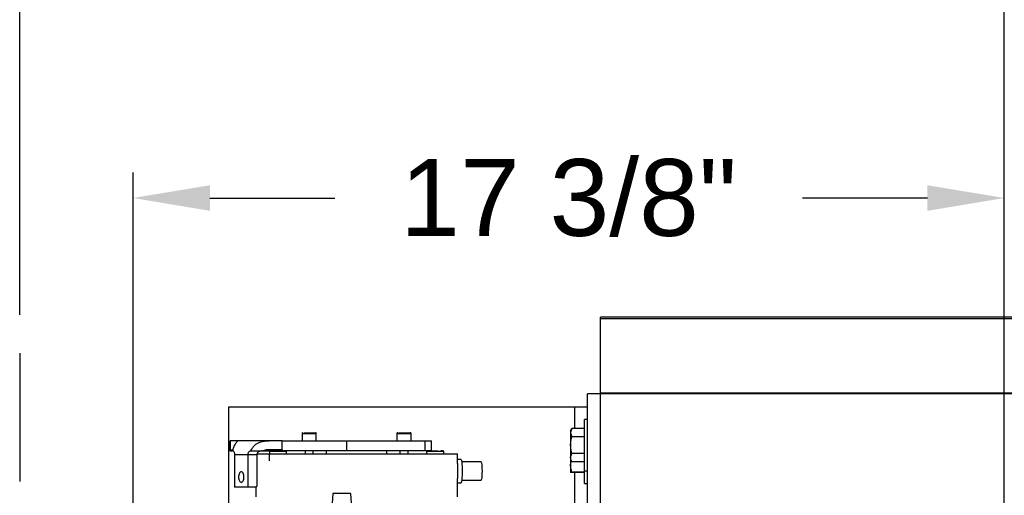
# Model space of a CAD drawing. Header units: inches. Extents: x 170 to 312, y 215 to 248.
# Tile 98 of 256: x 176.238 to 177.439, y 244.448 to 245.029. Entities that reach past the tile are written whole.
import ezdxf

# ---------------------------------------------------------------- set-up
doc = ezdxf.new("R2010")
doc.units = ezdxf.units.IN
doc.header["$LTSCALE"] = 0.25
doc.header["$MEASUREMENT"] = 0
doc.linetypes.add('PHANTOM2', pattern=[1.25, 0.625, -0.125, 0.125, -0.125, 0.125, -0.125])
for name, color, linetype in [('ANNOTATIONS', 1, 'Continuous'), ('HIDDEN', 6, 'PHANTOM2'), ('STANDARD MOTOR LH', 7, 'Continuous')]:
    doc.layers.add(name, color=color, linetype=linetype)
doc.styles.add('ARIAL', font='arial.ttf', dxfattribs={"height": 0.09375})
doc.dimstyles.new('STANDARD$0', dxfattribs={"dimtxt": 0.09375, "dimasz": 0.09375, "dimexe": 0.03125, "dimexo": 0.046875, "dimgap": 0.09, "dimtad": 0, "dimtih": 1, "dimtoh": 1, "dimdec": 4, "dimzin": 0, "dimdsep": 46, "dimtxsty": 'ARIAL', "dimcen": 0.09, "dimadec": 0, "dimazin": 0, "dimtfac": 1, "dimtdec": 4, "dimtofl": 0, "dimtmove": 0, "dimatfit": 1, "dimfxl": 1, "dimtolj": 1, "dimtzin": 0, "dimarcsym": 0})

# ---------------------------------------------------------------- blocks, each defined once
blk = doc.blocks.new('*D21')
at = {"layer": 'ANNOTATIONS', "color": 0, "lineweight": -2, "transparency": 16777216}
for p, q in [((176.2379, 244.6686), (176.2379, 245.2762)), ((177.4386, 243.2753), (177.4386, 245.2762)), ((176.3316, 245.2449), (176.6571, 245.2449)), ((177.3448, 245.2449), (177.0193, 245.2449))]:
    blk.add_line(p, q, dxfattribs=at)
at = {"layer": 'ANNOTATIONS', "color": 0, "transparency": 16777216}
for points in [[(176.3316, 245.2605), (176.3316, 245.2293), (176.2379, 245.2449)], [(177.3448, 245.2605), (177.3448, 245.2293), (177.4386, 245.2449)]]:
    blk.add_solid(points, dxfattribs=at)
at = {"layer": 'defpoints', "color": 0, "transparency": 16777216}
for p in [(176.2379, 245.2449), (176.2379, 244.6217), (177.4386, 243.2284)]:
    blk.add_point(p, dxfattribs=at)
at = {"layer": 'ANNOTATIONS', "color": 0, "transparency": 16777216, "insert": (176.8382, 245.2449), "char_height": 0.09375, "attachment_point": 5, "style": 'ARIAL'}
blk.add_mtext('\\A1;20"', dxfattribs=at)
blk = doc.blocks.new('*D22')
at = {"layer": 'ANNOTATIONS', "color": 0, "lineweight": -2, "transparency": 16777216}
for p, q in [((176.3761, 244.2733), (176.3761, 244.8425)), ((177.4386, 243.2753), (177.4386, 244.8425)), ((176.4698, 244.8112), (176.6222, 244.8112)), ((177.3448, 244.8112), (177.1924, 244.8112))]:
    blk.add_line(p, q, dxfattribs=at)
at = {"layer": 'ANNOTATIONS', "color": 0, "transparency": 16777216}
for points in [[(176.4698, 244.8268), (176.4698, 244.7956), (176.3761, 244.8112)], [(177.3448, 244.8268), (177.3448, 244.7956), (177.4386, 244.8112)]]:
    blk.add_solid(points, dxfattribs=at)
at = {"layer": 'defpoints', "color": 0, "transparency": 16777216}
for p in [(177.4386, 244.8112), (176.3761, 244.2264), (177.4386, 243.2284)]:
    blk.add_point(p, dxfattribs=at)
at = {"layer": 'ANNOTATIONS', "color": 0, "transparency": 16777216, "insert": (176.9073, 244.8112), "char_height": 0.09375, "attachment_point": 5, "style": 'ARIAL'}
blk.add_mtext('\\A1;17 3/8"', dxfattribs=at)

msp = doc.modelspace()

# ---------------------------------------------------------------- linework, layer by layer
at = {"layer": 'HIDDEN'}
msp.add_line((176.23789, 244.62168), (176.23789, 243.59099), dxfattribs=at)
at = {"layer": 'STANDARD MOTOR LH'}
for p, q in [((182.95382, 244.66592), (176.94601, 244.66592)), ((176.94601, 243.38467), (176.94601, 244.66592)), ((176.94601, 244.66433), (182.95382, 244.66433)), ((182.95382, 244.57217), (176.93039, 244.57217)), ((176.93039, 243.79092), (176.93039, 244.57217)), ((176.94601, 244.57365), (182.95382, 244.57365)), ((176.49289, 244.35562), (176.49289, 244.55655)), ((176.49289, 244.55655), (176.93039, 244.55655)), ((176.91476, 244.52995), (176.91476, 244.55655)), ((176.93039, 244.54092), (176.92645, 244.54092)), ((176.92645, 244.4628), (176.92645, 244.54092)), ((176.58227, 244.52382), (176.58227, 244.51496)), ((176.58227, 244.52382), (176.59949, 244.52382)), ((176.59949, 244.51496), (176.59949, 244.52382)), ((176.69792, 244.52382), (176.69792, 244.51496)), ((176.69792, 244.52382), (176.71514, 244.52382)), ((176.71514, 244.51496), (176.71514, 244.52382)), ((176.9097, 244.52724), (176.91127, 244.52995)), ((176.9097, 244.52724), (176.9097, 244.47649)), ((176.92645, 244.52995), (176.91127, 244.52995)), ((176.49369, 244.51498), (176.49369, 244.50266)), ((176.4945, 244.51496), (176.4945, 244.50389)), ((176.54206, 244.51496), (176.5039, 244.51496)), ((176.55785, 244.50389), (176.55785, 244.51496)), ((176.55785, 244.51496), (176.73203, 244.51496)), ((176.63689, 244.50266), (176.63689, 244.51496)), ((176.73203, 244.51496), (176.73203, 244.50266)), ((176.74003, 244.50266), (176.74003, 244.51498)), ((176.92645, 244.51981), (176.91127, 244.51981)), ((176.49431, 244.50266), (176.49701, 244.50266)), ((176.4945, 244.50389), (176.49813, 244.50389)), ((176.49792, 244.50266), (176.49744, 244.50266)), ((176.52702, 244.49774), (176.49976, 244.49774)), ((176.49976, 244.49774), (176.49976, 244.45837)), ((176.51637, 244.45837), (176.51637, 244.49774)), ((176.51992, 244.50266), (176.51945, 244.50266)), ((176.52695, 244.49897), (176.77174, 244.49897)), ((176.52702, 244.49774), (176.52702, 244.4596)), ((176.53474, 244.50266), (176.54023, 244.50266)), ((176.54023, 244.50265), (176.54083, 244.50266)), ((176.55785, 244.50389), (176.54025, 244.50389)), ((176.54216, 244.49897), (176.54216, 244.49036)), ((176.54235, 244.50192), (176.54235, 244.49897)), ((176.56327, 244.50192), (176.54235, 244.50192)), ((176.74003, 244.50266), (176.55949, 244.50266)), ((176.56327, 244.49897), (176.56327, 244.50192)), ((176.58596, 244.50266), (176.58596, 244.49897)), ((176.5958, 244.49897), (176.5958, 244.50266)), ((176.6118, 244.50266), (176.6118, 244.49897)), ((176.68562, 244.49897), (176.68562, 244.50266)), ((176.70161, 244.50266), (176.70161, 244.49897)), ((176.71145, 244.49897), (176.71145, 244.50266)), ((176.73414, 244.50192), (176.73414, 244.49897)), ((176.75506, 244.50192), (176.73414, 244.50192)), ((176.75506, 244.49897), (176.75506, 244.50192)), ((176.77174, 244.48717), (176.77174, 244.49897)), ((176.92645, 244.49953), (176.91127, 244.49953)), ((176.77617, 244.49228), (176.77174, 244.49228)), ((176.80068, 244.48913), (176.77695, 244.48913)), ((176.9097, 244.49211), (176.91127, 244.48939)), ((176.92645, 244.48939), (176.91127, 244.48939)), ((176.92645, 244.47661), (176.91127, 244.47661)), ((176.92645, 244.47637), (176.91127, 244.47637)), ((176.91476, 244.4362), (176.91476, 244.47637)), ((176.92645, 244.47842), (176.93039, 244.47842)), ((176.77174, 244.44644), (176.77174, 244.46883)), ((176.77174, 244.46383), (176.77617, 244.46383)), ((176.77695, 244.46698), (176.80068, 244.46698)), ((176.92645, 244.4628), (176.93039, 244.4628)), ((176.52596, 244.45837), (176.49976, 244.45837)), ((176.52567, 244.45837), (176.52567, 244.44644)), ((176.61971, 244.45061), (176.61659, 244.40811)), ((176.64147, 244.45061), (176.61982, 244.45061)), ((176.64471, 244.40811), (176.64159, 244.45061))]:
    msp.add_line(p, q, dxfattribs=at)
at = {"layer": 'STANDARD MOTOR LH', "flags": 128}
for points in [[(176.77617, 244.49228), (176.7764, 244.49203), (176.7767, 244.49093), (176.77696, 244.48902), (176.77717, 244.48642), (176.77732, 244.48329), (176.7774, 244.47984), (176.7774, 244.47627), (176.77732, 244.47282), (176.77717, 244.46969), (176.77696, 244.46709), (176.7767, 244.46518), (176.7764, 244.46408), (176.77617, 244.46383)], [(176.80068, 244.48913), (176.80082, 244.48902), (176.80109, 244.48813), (176.80132, 244.48642), (176.8015, 244.48404), (176.80161, 244.48117), (176.80165, 244.47806), (176.80161, 244.47494), (176.8015, 244.47207), (176.80132, 244.46969), (176.80109, 244.46798), (176.80082, 244.46709), (176.80068, 244.46698)]]:
    msp.add_lwpolyline(points, dxfattribs=at)
at = {"layer": 'STANDARD MOTOR LH'}
for points, knots in [([(176.58325, 244.52481), (176.58316, 244.5248), (176.58296, 244.52478), (176.58269, 244.52465), (176.58245, 244.52442), (176.58229, 244.52411), (176.58228, 244.52388), (176.58227, 244.52377)], [0, 0, 0, 0, 0.1777685, 0.3694125, 0.5664681, 0.7926723, 1, 1, 1, 1]), ([(176.58428, 244.52481), (176.58487, 244.52481), (176.58607, 244.52481), (176.58887, 244.52481), (176.5919, 244.52481), (176.5948, 244.52481), (176.59706, 244.52481), (176.59838, 244.52481), (176.59838, 244.52481), (176.59838, 244.52481)], [0, 0, 0, 0, 0.1500161, 0.2999923, 0.4499642, 0.599936, 0.7498913, 0.8998659, 1, 1, 1, 1]), ([(176.59949, 244.52377), (176.59949, 244.52387), (176.59948, 244.52406), (176.59936, 244.52434), (176.59915, 244.52459), (176.59885, 244.52477), (176.59862, 244.5248), (176.59851, 244.52481)], [0, 0, 0, 0, 0.1745257, 0.3640462, 0.561067, 0.7891218, 1, 1, 1, 1]), ([(176.6989, 244.52481), (176.69881, 244.5248), (176.69861, 244.52478), (176.69834, 244.52465), (176.6981, 244.52442), (176.69794, 244.52411), (176.69792, 244.52388), (176.69792, 244.52377)], [0, 0, 0, 0, 0.1777718, 0.3694192, 0.5664448, 0.792674, 1, 1, 1, 1]), ([(176.69992, 244.52481), (176.70052, 244.52481), (176.70172, 244.52481), (176.70452, 244.52481), (176.70755, 244.52481), (176.71045, 244.52481), (176.71271, 244.52481), (176.71403, 244.52481), (176.71403, 244.52481), (176.71403, 244.52481)], [0, 0, 0, 0, 0.1499698, 0.29995, 0.4499264, 0.5998953, 0.7498902, 0.8998655, 1, 1, 1, 1]), ([(176.71514, 244.52377), (176.71514, 244.52387), (176.71513, 244.52406), (176.71501, 244.52434), (176.7148, 244.52459), (176.7145, 244.52477), (176.71427, 244.5248), (176.71416, 244.52481)], [0, 0, 0, 0, 0.1745175, 0.3640508, 0.5610374, 0.7891267, 1, 1, 1, 1]), ([(176.91127, 244.52995), (176.91083, 244.52913), (176.90994, 244.52747), (176.90978, 244.52575), (176.9097, 244.52488)], [0, 0, 0, 0, 0.4954966, 1, 1, 1, 1]), ([(176.9097, 244.52488), (176.9097, 244.52476), (176.90972, 244.52305), (176.91052, 244.52137), (176.91127, 244.51981)], [0, 0, 0, 0, 0.0701921, 1, 1, 1, 1]), ([(176.5039, 244.51496), (176.50373, 244.51496), (176.5034, 244.51496), (176.50146, 244.51496), (176.49859, 244.51496), (176.49587, 244.51496), (176.4945, 244.51496)], [0, 0, 0, 0, 0.2500126, 0.4999867, 0.7500008, 1, 1, 1, 1]), ([(176.5039, 244.51496), (176.50386, 244.51492), (176.50377, 244.51483), (176.50256, 244.51374), (176.50115, 244.51193), (176.4998, 244.50972), (176.49839, 244.50667), (176.49776, 244.50402), (176.49744, 244.50266)], [0, 0, 0, 0, 0.2143634, 0.43295152, 0.56432774, 0.69460828, 0.84394676, 1, 1, 1, 1]), ([(176.51992, 244.50266), (176.52048, 244.50399), (176.52157, 244.50658), (176.52432, 244.50961), (176.52744, 244.51184), (176.53154, 244.5137), (176.53664, 244.51483), (176.54027, 244.51492), (176.54206, 244.51496)], [0, 0, 0, 0, 0.1526678, 0.29882316, 0.42894596, 0.56005524, 0.78247566, 1, 1, 1, 1]), ([(176.55785, 244.51496), (176.55707, 244.51496), (176.55551, 244.51496), (176.55186, 244.51496), (176.54743, 244.51496), (176.54385, 244.51496), (176.54206, 244.51496)], [0, 0, 0, 0, 0.2500363, 0.50000186, 0.75001046, 1, 1, 1, 1]), ([(176.73203, 244.51496), (176.73347, 244.51496), (176.73634, 244.51496), (176.73897, 244.51496), (176.74019, 244.51496), (176.73994, 244.51496), (176.73989, 244.51496)], [0, 0, 0, 0, 0.3125625, 0.6251832, 0.9377618, 1, 1, 1, 1]), ([(176.9097, 244.50967), (176.90972, 244.51049), (176.90979, 244.51392), (176.91063, 244.51726), (176.91127, 244.51981)], [0, 0, 0, 0, 0.2366535, 1, 1, 1, 1]), ([(176.91127, 244.49953), (176.91107, 244.50025), (176.91014, 244.50355), (176.90989, 244.50699), (176.9097, 244.50967)], [0, 0, 0, 0, 0.2170861, 1, 1, 1, 1]), ([(176.49431, 244.50266), (176.49433, 244.50268), (176.49438, 244.50272), (176.49443, 244.50295), (176.49447, 244.50319), (176.49449, 244.5034), (176.4945, 244.50364), (176.4945, 244.50381), (176.4945, 244.50389)], [0, 0, 0, 0, 0.3067606, 0.5716984, 0.6935105, 0.8029657, 0.9043438, 1, 1, 1, 1]), ([(176.49792, 244.50266), (176.49808, 244.50264), (176.49839, 244.50261), (176.49891, 244.50222), (176.49939, 244.50131), (176.49964, 244.49995), (176.49974, 244.49871), (176.49975, 244.49806), (176.49976, 244.49774)], [0, 0, 0, 0, 0.1246119, 0.2499944, 0.4997488, 0.7494827, 0.8749819, 1, 1, 1, 1]), ([(176.51637, 244.49774), (176.51638, 244.49806), (176.51641, 244.4987), (176.51669, 244.49993), (176.51734, 244.50129), (176.51822, 244.50221), (176.51894, 244.5026), (176.51928, 244.50264), (176.51945, 244.50266)], [0, 0, 0, 0, 0.1240978, 0.2486521, 0.4966388, 0.7457823, 0.8732443, 1, 1, 1, 1]), ([(176.51992, 244.50266), (176.52244, 244.50266), (176.52747, 244.50266), (176.53231, 244.50266), (176.53474, 244.50266)], [0, 0, 0, 0, 0.4999994, 1, 1, 1, 1]), ([(176.53374, 244.50266), (176.53295, 244.5026), (176.53136, 244.50249), (176.52951, 244.50166), (176.5283, 244.50068), (176.5276, 244.49981), (176.52712, 244.49882), (176.52705, 244.49809), (176.52702, 244.49774)], [0, 0, 0, 0, 0.2611894, 0.525927, 0.6538182, 0.7675626, 0.8870965, 1, 1, 1, 1]), ([(176.54025, 244.50389), (176.53925, 244.50386), (176.53739, 244.50379), (176.53558, 244.50302), (176.53474, 244.50266)], [0, 0, 0, 0, 0.5370543, 1, 1, 1, 1]), ([(176.54083, 244.50266), (176.54077, 244.50268), (176.54062, 244.50271), (176.54046, 244.50292), (176.54035, 244.50317), (176.54029, 244.5034), (176.54026, 244.50364), (176.54025, 244.50381), (176.54025, 244.50389)], [0, 0, 0, 0, 0.2218867, 0.4731303, 0.6062122, 0.7404123, 0.8725762, 1, 1, 1, 1]), ([(176.54083, 244.50266), (176.54301, 244.50266), (176.54737, 244.50266), (176.5527, 244.50266), (176.55699, 244.50266), (176.55866, 244.50266), (176.55949, 244.50266)], [0, 0, 0, 0, 0.2499978, 0.4999863, 0.7499883, 1, 1, 1, 1]), ([(176.54614, 244.50266), (176.5453, 244.50264), (176.54423, 244.50261), (176.54302, 244.50235), (176.54261, 244.50221), (176.54243, 244.50208), (176.54238, 244.50202), (176.54235, 244.50195), (176.54235, 244.5019), (176.54237, 244.50185), (176.5424, 244.50181), (176.54243, 244.50178), (176.54244, 244.50176)], [0, 0, 0, 0, 0.6034588, 0.7751103, 0.8906869, 0.9139595, 0.9329331, 0.9488149, 0.9599681, 0.9716556, 0.9847357, 1, 1, 1, 1]), ([(176.55785, 244.50389), (176.55786, 244.50381), (176.55787, 244.50364), (176.55798, 244.50341), (176.55813, 244.50319), (176.55842, 244.50295), (176.55887, 244.50272), (176.55928, 244.50268), (176.55949, 244.50266)], [0, 0, 0, 0, 0.0949127, 0.1964824, 0.3059646, 0.4279488, 0.6924599, 1, 1, 1, 1]), ([(176.56318, 244.50176), (176.5632, 244.50178), (176.56322, 244.50181), (176.56326, 244.50185), (176.56327, 244.5019), (176.56327, 244.50195), (176.56325, 244.50202), (176.56319, 244.50208), (176.56306, 244.50218), (176.5628, 244.50229), (176.56226, 244.50244), (176.56148, 244.50257), (176.56084, 244.50259), (176.5605, 244.5026)], [0, 0, 0, 0, 0.0202557, 0.037599, 0.0530959, 0.0678846, 0.0889344, 0.1140922, 0.1449501, 0.2464243, 0.3868708, 0.6767833, 1, 1, 1, 1]), ([(176.73793, 244.50266), (176.73709, 244.50264), (176.73601, 244.50261), (176.73481, 244.50235), (176.7344, 244.50221), (176.73422, 244.50208), (176.73417, 244.50202), (176.73414, 244.50195), (176.73414, 244.5019), (176.73416, 244.50185), (176.73419, 244.50181), (176.73422, 244.50178), (176.73423, 244.50176)], [0, 0, 0, 0, 0.6034626, 0.7751151, 0.8906925, 0.9139651, 0.9329389, 0.9488144, 0.9599679, 0.9716555, 0.9847356, 1, 1, 1, 1]), ([(176.73804, 244.50266), (176.73801, 244.50266), (176.73789, 244.50266), (176.73872, 244.50266), (176.74042, 244.50266), (176.74283, 244.50266), (176.74552, 244.50266), (176.74713, 244.50266), (176.74793, 244.50266)], [0, 0, 0, 0, 0.062294, 0.2498471, 0.4373733, 0.6249194, 0.8124569, 1, 1, 1, 1]), ([(176.75497, 244.50176), (176.75498, 244.50178), (176.75501, 244.50181), (176.75504, 244.50185), (176.75506, 244.5019), (176.75506, 244.50195), (176.75503, 244.50202), (176.75498, 244.50208), (176.75485, 244.50218), (176.75458, 244.50229), (176.75405, 244.50244), (176.75293, 244.50262), (176.75195, 244.50264), (176.75127, 244.50266)], [0, 0, 0, 0, 0.0152561, 0.0283292, 0.0400104, 0.0511578, 0.0670247, 0.0859882, 0.1092483, 0.1857216, 0.2916043, 0.5101172, 1, 1, 1, 1]), ([(176.9097, 244.49446), (176.9097, 244.49458), (176.90972, 244.4963), (176.91052, 244.49797), (176.91127, 244.49953)], [0, 0, 0, 0, 0.0701921, 1, 1, 1, 1]), ([(176.77173, 244.48717), (176.77173, 244.48623), (176.77172, 244.48405), (176.77169, 244.4807), (176.77169, 244.47858), (176.77169, 244.47806)], [0, 0, 0, 0, 0.3612616, 0.8408301, 1, 1, 1, 1]), ([(176.91127, 244.48939), (176.91083, 244.49022), (176.90994, 244.49188), (176.90978, 244.4936), (176.9097, 244.49446)], [0, 0, 0, 0, 0.4954966, 1, 1, 1, 1]), ([(176.9097, 244.48544), (176.9097, 244.48565), (176.90971, 244.4874), (176.91016, 244.4891), (176.91057, 244.49061)], [0, 0, 0, 0, 0.1203816, 1, 1, 1, 1]), ([(176.91127, 244.47661), (176.91083, 244.47804), (176.90994, 244.48094), (176.90978, 244.48393), (176.9097, 244.48544)], [0, 0, 0, 0, 0.4954271, 1, 1, 1, 1]), ([(176.50806, 244.47719), (176.50764, 244.4771), (176.50678, 244.4769), (176.5057, 244.47539), (176.50497, 244.47324), (176.50472, 244.47067), (176.50497, 244.46811), (176.5057, 244.46595), (176.50678, 244.46445), (176.50764, 244.46425), (176.50806, 244.46415)], [0, 0, 0, 0, 0.1250026, 0.2500307, 0.3750171, 0.4999939, 0.6249989, 0.7499853, 0.8749974, 1, 1, 1, 1]), ([(176.50806, 244.46415), (176.50849, 244.46425), (176.50934, 244.46445), (176.51043, 244.46595), (176.51115, 244.46811), (176.51141, 244.47067), (176.51115, 244.47324), (176.51043, 244.47539), (176.50934, 244.4769), (176.50849, 244.4771), (176.50806, 244.47719)], [0, 0, 0, 0, 0.1249635, 0.2499853, 0.3749815, 0.5000061, 0.6250025, 0.7499987, 0.8750365, 1, 1, 1, 1]), ([(176.77169, 244.47806), (176.77169, 244.47648), (176.7717, 244.47334), (176.77175, 244.47012), (176.77173, 244.46895), (176.77173, 244.46883)], [0, 0, 0, 0, 0.4725462, 0.9450009, 1, 1, 1, 1]), ([(176.9097, 244.47649), (176.9097, 244.47649), (176.90972, 244.47653), (176.91052, 244.47657), (176.91127, 244.47661)], [0, 0, 0, 0, 0.0702792, 1, 1, 1, 1]), ([(176.91127, 244.47637), (176.91083, 244.47639), (176.90994, 244.47643), (176.90978, 244.47647), (176.9097, 244.47649)], [0, 0, 0, 0, 0.4955184, 1, 1, 1, 1]), ([(176.52596, 244.45837), (176.5261, 244.45839), (176.52637, 244.45843), (176.52673, 244.45871), (176.52697, 244.45912), (176.52701, 244.45944), (176.52702, 244.4596)], [0, 0, 0, 0, 0.2498852, 0.4998277, 0.7500976, 1, 1, 1, 1])]:
    msp.add_open_spline(points, degree=3, knots=knots, dxfattribs=at)

# ---------------------------------------------------------------- dimensions: what is measured, and where the dimension line sits
at = {"layer": 'ANNOTATIONS'}
for base, p1, p2, text, picture, middle in [((176.23789, 245.24492), (177.43857, 243.22842), (176.23789, 244.62168), '20"', '*D21', (176.83823, 245.24492)), ((177.43857, 244.81121), (176.37607, 244.22641), (177.43857, 243.22842), '17 3/8"', '*D22', (176.90732, 244.81121))]:
    dim = msp.add_linear_dim(base=base, p1=p1, p2=p2, text=text, dimstyle='STANDARD$0', dxfattribs=at)
    dim.commit()
    dim.dimension.update_dxf_attribs({"geometry": picture, "text_midpoint": middle, "dimtype": 160})

doc.saveas('drawing.dxf')
